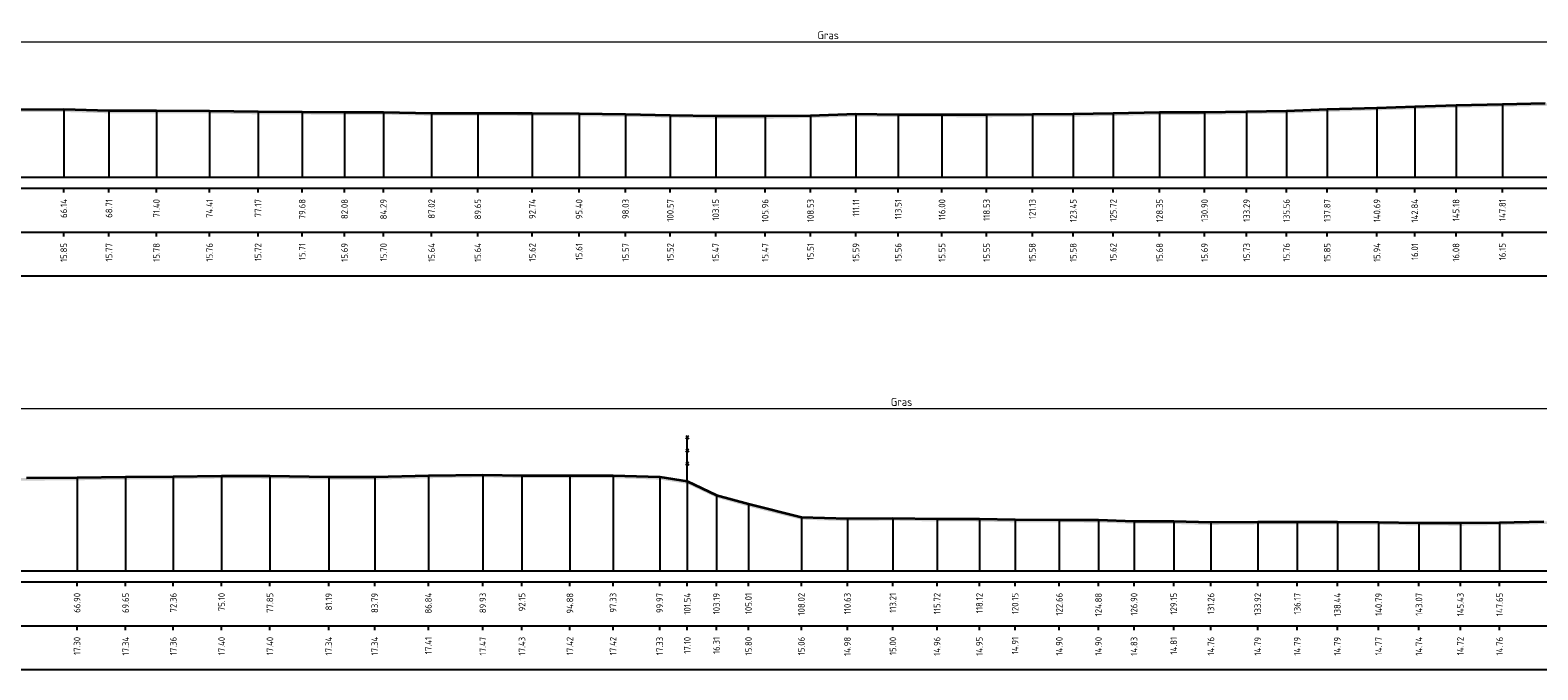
# Model space of a CAD drawing. Header units: metres. Extents: x 197882 to 206172, y 361908 to 364395.
# Tile 21 of 41: x 205848 to 205934, y 363976 to 364013. Entities that reach past the tile are written whole.
import ezdxf
from ezdxf.enums import TextEntityAlignment as Align

# ---------------------------------------------------------------- set-up
doc = ezdxf.new("R2010")
doc.units = ezdxf.units.M
doc.header["$PDMODE"] = 35
doc.header["$PDSIZE"] = 0.075
for name, color, linetype, lineweight in [('B-ME-IE-TERREINAFSCHEIDING_KUNSTMATIG_RASTERHEKWERK-SD', 20, 'Continuous', 25), ('X-ME-AL-PROFIEL_HUIDIG MAAIVELD-GD', 252, 'Continuous', 0), ('X-XX-AL-DETAIL1-M', 7, 'Continuous', 18), ('X-XX-AL-DWARSPROFIEL_PROFIELLIJN MAAIVELD-GD', 8, 'Continuous', 35)]:
    doc.layers.add(name, color=color, linetype=linetype, lineweight=lineweight)
doc.layers.add('X-ME-AL-PROFIELRASTER-S', color=7, linetype='Continuous')
doc.styles.add('NLCS-ISO-ANNOTATIEF-T18', font='NLCS-ISO.ttf', dxfattribs={"height": 1.8})
doc.styles.add('NLCS-ISO-ANNOTATIVE-T18', font='NLCS-ISO.ttf', dxfattribs={"height": 1.8})
doc.dimstyles.new('NLCS-ANNOTATIEF-T18-PIJL_L2_H0', dxfattribs={"dimtxt": 2.5, "dimasz": 1.8, "dimexe": 2, "dimexo": 2, "dimgap": 0.7, "dimtad": 1, "dimzin": 0, "dimdsep": 46, "dimtxsty": 'NLCS-ISO-ANNOTATIEF-T18', "dimcen": 0, "dimdle": 2, "dimclrd": 256, "dimclre": 256, "dimclrt": 10, "dimaunit": 2, "dimadec": 0, "dimazin": 0, "dimtfac": 1, "dimtdec": 3, "dimtofl": 0, "dimtmove": 0, "dimatfit": 3, "dimfxl": 2, "dimfxlon": 1, "dimtfillclr": 256, "dimtolj": 1, "dimtzin": 0, "dimlwd": -1, "dimlwe": -1, "dimarcsym": 0})

# ---------------------------------------------------------------- blocks, each defined once
blk = doc.blocks.new('SAL-PROFIELRASTER_BALK_EIND1-D')
at = {"color": 0, "linetype": 'ByBlock', "lineweight": -2, "flags": 128}
for points in [[(0, 0), (1, 0)], [(0, -2.5), (1, -2.5)], [(0, -12.5), (1, -12.5)]]:
    blk.add_lwpolyline(points, dxfattribs=at)
blk = doc.blocks.new('SAL-PROFIELRASTER_BALK_EIND2-D')
at = {"color": 0, "linetype": 'ByBlock', "lineweight": -2}
blk.add_line((1, -12.5), (0, -12.5), dxfattribs=at)
blk = doc.blocks.new('SAL-PROFIELRASTER_BALK_DATA-D')
at = {"color": 0, "linetype": 'ByBlock', "lineweight": -2}
blk.add_lwpolyline([(0, -3.5), (0, -2.5)], dxfattribs=at)
at = {"color": 0, "linetype": 'ByBlock', "lineweight": -2, "style": 'NLCS-ISO-ANNOTATIVE-T18'}
blk.add_attdef('GETAL', text='', height=1.5, rotation=90, dxfattribs=at).set_placement((0.75, -5), align=Align.RIGHT)
blk = doc.blocks.new('SAL-PROFIELRASTER_AANHAAL-D')
at = {"color": 9, "linetype": 'ByBlock', "lineweight": -2, "flags": 128}
blk.add_lwpolyline([(0, 1), (0, 0)], dxfattribs=at)
blk = doc.blocks.new('*D21')
at = {"layer": 'Defpoints', "color": 0, "transparency": 16777216}
for p in [(205789.707, 364011.841), (205789.707, 364004.183), (205997.087, 364004.183)]:
    blk.add_point(p, dxfattribs=at)
at = {"layer": 'X-XX-AL-DETAIL1-M', "transparency": 16777216}
for p, q in [((205789.707, 364011.341), (205789.707, 364012.341)), ((205997.087, 364011.341), (205997.087, 364012.341)), ((205996.637, 364011.841), (205790.157, 364011.841))]:
    blk.add_line(p, q, dxfattribs=at)
for points in [[(205790.157, 364011.916), (205790.157, 364011.766), (205789.707, 364011.841)], [(205996.637, 364011.916), (205996.637, 364011.766), (205997.087, 364011.841)]]:
    blk.add_solid(points, dxfattribs=at)
at = {"layer": 'X-XX-AL-DETAIL1-M', "color": 10, "transparency": 16777216, "insert": (205893.397, 364012.241), "char_height": 0.45, "attachment_point": 5, "style": 'NLCS-ISO-ANNOTATIEF-T18'}
blk.add_mtext('\\A1;Gras', dxfattribs=at)
blk = doc.blocks.new('SIE-RASTERHEKWERK-SOD')
at = {"flags": 128}
for points in [[(-0.035, 1.035), (0.035, 0.965)], [(-0.035, 0.965), (0, 1), (0.035, 1.035)], [(-0.035, 0.735), (0.035, 0.665)], [(-0.035, 0.665), (0, 0.7), (0.035, 0.735)], [(0, 0), (0, 1)], [(-0.035, 0.435), (0.035, 0.365)], [(-0.035, 0.365), (0, 0.4), (0.035, 0.435)]]:
    blk.add_lwpolyline(points, dxfattribs=at)
blk = doc.blocks.new('*D22')
at = {"layer": 'Defpoints', "color": 0, "transparency": 16777216}
for p in [(205783.859, 363991.006), (205783.859, 363981.809), (206011.261, 363981.809)]:
    blk.add_point(p, dxfattribs=at)
at = {"layer": 'X-XX-AL-DETAIL1-M', "transparency": 16777216}
for p, q in [((205783.859, 363990.506), (205783.859, 363991.506)), ((206010.811, 363991.006), (205784.309, 363991.006)), ((206011.261, 363990.506), (206011.261, 363991.506))]:
    blk.add_line(p, q, dxfattribs=at)
for points in [[(205784.309, 363991.081), (205784.309, 363990.931), (205783.859, 363991.006)], [(206010.811, 363991.081), (206010.811, 363990.931), (206011.261, 363991.006)]]:
    blk.add_solid(points, dxfattribs=at)
at = {"layer": 'X-XX-AL-DETAIL1-M', "color": 10, "transparency": 16777216, "insert": (205897.56, 363991.406), "char_height": 0.45, "attachment_point": 5, "style": 'NLCS-ISO-ANNOTATIEF-T18'}
blk.add_mtext('\\A1;Gras', dxfattribs=at)

msp = doc.modelspace()

# ---------------------------------------------------------------- hatches: boundary and pattern name
at = {"layer": 'X-ME-AL-PROFIEL_HUIDIG MAAIVELD-GD'}
h = msp.add_hatch(dxfattribs=at)
h.set_pattern_fill('AGR-MAAIVELD', color=256, scale=0.05, pattern_type=2)
h.set_pattern_definition([(45, (-22.73893, 245.65797), (-0.25000007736, 0.25000007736), []), (45, (-22.77464, 245.6937), (0, 0.50000015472), [0.3535535, -0.3535535]), (45, (-22.81035, 245.7294), (0, 0.50000015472), [0.3535535, -0.3535535]), (45, (-22.84657, 245.7656), (0, 0.50000015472), [0.3535535, -0.3535535]), (45, (-22.8818, 245.80082), (0, 0.50000015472), [0.3535535, -0.3535535]), (45, (-22.9175, 245.83654), (0, 0.50000015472), [0.3535535, -0.3535535]), (45, (-22.9532, 245.87225), (0, 0.50000015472), [0.3535535, -0.3535535]), (315, (-22.73893, 245.65797), (0.25000007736, 0.25000007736), []), (315, (-22.7032, 245.6937), (0.50000015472, -1e-16), [0.3535535, -0.3535535]), (315, (-22.6675, 245.7294), (0.50000015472, -1e-16), [0.3535535, -0.3535535]), (315, (-22.6313, 245.7656), (0.50000015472, -1e-16), [0.3535535, -0.3535535]), (315, (-22.59607, 245.80082), (0.50000015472, -1e-16), [0.3535535, -0.3535535]), (315, (-22.56035, 245.83654), (0.50000015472, -1e-16), [0.3535535, -0.3535535]), (315, (-22.52464, 245.87225), (0.50000015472, -1e-16), [0.3535535, -0.3535535])])
h.paths.add_polyline_path([(205997.087, 364008.386), (205994.851, 364008.352), (205992.5, 364008.346), (205989.978, 364008.392), (205987.659, 364008.374), (205985.479, 364008.423), (205983.21, 364008.411), (205980.751, 364008.403), (205978.428, 364008.392), (205975.65, 364008.412), (205973.153, 364008.397), (205970.602, 364008.357), (205968.186, 364008.365), (205965.909, 364008.379), (205963.473, 364008.327), (205961.288, 364008.425), (205959.013, 364008.411), (205956.757, 364008.324), (205954.411, 364008.339), (205951.931, 364008.305), (205949.396, 364008.374), (205946.974, 364008.383), (205946.607, 364008.386), (205945.189, 364008.458), (205943.718, 364008.482), (205941.42, 364008.479), (205938.991, 364008.4), (205936.694, 364008.408), (205934.096, 364008.379), (205931.67, 364008.328), (205929.037, 364008.266), (205926.695, 364008.192), (205924.55, 364008.124), (205921.724, 364008.035), (205919.414, 364007.945), (205917.151, 364007.912), (205914.763, 364007.869), (205912.211, 364007.86), (205909.578, 364007.807), (205907.308, 364007.766), (205904.986, 364007.759), (205902.388, 364007.732), (205899.857, 364007.737), (205897.372, 364007.739), (205894.972, 364007.769), (205892.39, 364007.688), (205889.819, 364007.653), (205887.012, 364007.657), (205884.431, 364007.707), (205881.893, 364007.753), (205879.255, 364007.792), (205876.599, 364007.807), (205873.508, 364007.822), (205870.881, 364007.821), (205868.152, 364007.878), (205865.942, 364007.871), (205863.535, 364007.891), (205861.029, 364007.9), (205858.274, 364007.944), (205855.262, 364007.959), (205852.569, 364007.955), (205850.002, 364008.031), (205846.499, 364008.024), (205843.48, 364008.024), (205840.482, 364008.086), (205837.577, 364008.096), (205834.749, 364008.129), (205832.226, 364008.152), (205829.612, 364008.209), (205826.328, 364008.196), (205822.874, 364008.281), (205820.274, 364008.357), (205817.69, 364008.32), (205815.024, 364008.337), (205812.409, 364008.415), (205809.796, 364008.407), (205807.107, 364008.383), (205804.851, 364008.327), (205803.024, 364008.304), (205800.584, 364008.256), (205798.447, 364008.214), (205796.213, 364007.886), (205793.656, 364007.496), (205791.748, 364007.346), (205789.707, 364007.214), (205788.2, 364007.008), (205786.691, 364006.85), (205785.618, 364006.747), (205784.527, 364006.518), (205783.859, 364006.251), (205783.859, 364006.101), (205784.527, 364006.368), (205785.618, 364006.597), (205786.691, 364006.7), (205788.2, 364006.858), (205789.707, 364007.064), (205791.748, 364007.196), (205793.656, 364007.346), (205796.213, 364007.736), (205798.447, 364008.064), (205800.584, 364008.106), (205803.024, 364008.154), (205804.851, 364008.177), (205807.107, 364008.233), (205809.796, 364008.257), (205812.409, 364008.265), (205815.024, 364008.187), (205817.69, 364008.17), (205820.274, 364008.207), (205822.874, 364008.131), (205826.328, 364008.046), (205829.612, 364008.059), (205832.226, 364008.002), (205834.749, 364007.979), (205837.577, 364007.946), (205840.482, 364007.936), (205843.48, 364007.874), (205846.499, 364007.874), (205850.002, 364007.881), (205852.569, 364007.805), (205855.262, 364007.809), (205858.274, 364007.794), (205861.029, 364007.75), (205863.535, 364007.741), (205865.942, 364007.721), (205868.152, 364007.728), (205870.881, 364007.671), (205873.508, 364007.672), (205876.599, 364007.657), (205879.255, 364007.642), (205881.893, 364007.603), (205884.431, 364007.557), (205887.012, 364007.507), (205889.819, 364007.503), (205892.39, 364007.538), (205894.972, 364007.619), (205897.372, 364007.589), (205899.857, 364007.587), (205902.388, 364007.582), (205904.986, 364007.609), (205907.308, 364007.616), (205909.578, 364007.657), (205912.211, 364007.71), (205914.763, 364007.719), (205917.151, 364007.762), (205919.414, 364007.795), (205921.724, 364007.885), (205924.55, 364007.974), (205926.695, 364008.042), (205929.037, 364008.116), (205931.67, 364008.178), (205934.096, 364008.229), (205936.694, 364008.258), (205938.991, 364008.25), (205941.42, 364008.329), (205943.718, 364008.332), (205945.189, 364008.308), (205946.607, 364008.236), (205946.974, 364008.233), (205949.396, 364008.224), (205951.931, 364008.155), (205954.411, 364008.189), (205956.757, 364008.174), (205959.013, 364008.261), (205961.288, 364008.275), (205963.473, 364008.177), (205965.909, 364008.229), (205968.186, 364008.215), (205970.602, 364008.207), (205973.153, 364008.247), (205975.65, 364008.262), (205978.428, 364008.242), (205980.751, 364008.253), (205983.21, 364008.261), (205985.479, 364008.273), (205987.659, 364008.224), (205989.978, 364008.242), (205992.5, 364008.196), (205994.851, 364008.202), (205997.087, 364008.236)])
h = msp.add_hatch(dxfattribs=at)
h.set_pattern_fill('AGR-MAAIVELD', color=256, scale=0.05, pattern_type=2)
h.set_pattern_definition([(45, (-22.73893, 260.78407), (-0.25000007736, 0.25000007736), []), (45, (-22.77464, 260.81978), (0, 0.50000015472), [0.3535535, -0.3535535]), (45, (-22.81035, 260.8555), (0, 0.50000015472), [0.3535535, -0.3535535]), (45, (-22.84657, 260.8917), (0, 0.50000015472), [0.3535535, -0.3535535]), (45, (-22.8818, 260.92692), (0, 0.50000015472), [0.3535535, -0.3535535]), (45, (-22.9175, 260.96264), (0, 0.50000015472), [0.3535535, -0.3535535]), (45, (-22.9532, 260.99835), (0, 0.50000015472), [0.3535535, -0.3535535]), (315, (-22.73893, 260.78407), (0.25000007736, 0.25000007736), []), (315, (-22.7032, 260.81978), (0.50000015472, -1e-16), [0.3535535, -0.3535535]), (315, (-22.6675, 260.8555), (0.50000015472, -1e-16), [0.3535535, -0.3535535]), (315, (-22.6313, 260.8917), (0.50000015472, -1e-16), [0.3535535, -0.3535535]), (315, (-22.59607, 260.92692), (0.50000015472, -1e-16), [0.3535535, -0.3535535]), (315, (-22.56035, 260.96264), (0.50000015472, -1e-16), [0.3535535, -0.3535535]), (315, (-22.52464, 260.99835), (0.50000015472, -1e-16), [0.3535535, -0.3535535])])
h.paths.add_polyline_path([(206011.261, 363985.61), (206011.261, 363985.46), (206010.129, 363985.379), (206007.881, 363985.299), (206005.92, 363985.249), (206003.979, 363985.211), (206001.798, 363985.173), (205999.555, 363985.11), (205997.071, 363985.064), (205994.599, 363985.138), (205992.353, 363985.059), (205989.934, 363985.062), (205987.621, 363985.053), (205985.324, 363985.015), (205982.871, 363985.006), (205980.811, 363984.966), (205978.437, 363984.924), (205976.052, 363984.776), (205973.789, 363984.699), (205971.33, 363984.742), (205969.066, 363984.668), (205966.785, 363984.593), (205964.51, 363984.579), (205962.201, 363984.556), (205959.962, 363984.577), (205957.774, 363984.631), (205955.194, 363984.636), (205953.161, 363984.612), (205950.672, 363984.682), (205948.431, 363984.583), (205945.673, 363984.609), (205943.364, 363984.553), (205941.168, 363984.53), (205938.567, 363984.479), (205936.311, 363984.447), (205934.027, 363984.469), (205931.508, 363984.415), (205929.285, 363984.383), (205926.933, 363984.394), (205924.645, 363984.428), (205922.3, 363984.444), (205920.025, 363984.448), (205917.782, 363984.445), (205915.124, 363984.42), (205913.009, 363984.473), (205910.76, 363984.486), (205908.739, 363984.554), (205906.516, 363984.561), (205904.01, 363984.569), (205901.982, 363984.613), (205899.579, 363984.619), (205897.07, 363984.657), (205894.487, 363984.639), (205891.876, 363984.715), (205888.874, 363985.462), (205887.054, 363985.968), (205885.396, 363986.755), (205883.83, 363986.993), (205881.188, 363987.08), (205878.735, 363987.075), (205876.013, 363987.085), (205873.791, 363987.124), (205870.699, 363987.071), (205867.651, 363986.994), (205865.046, 363986.999), (205861.704, 363987.055), (205858.96, 363987.063), (205856.219, 363987.019), (205853.511, 363986.998), (205850.758, 363986.955), (205847.891, 363986.936), (205845.261, 363986.892), (205842.647, 363986.888), (205840.239, 363986.746), (205838.162, 363986.671), (205834.699, 363986.59), (205832.698, 363986.509), (205830.222, 363986.42), (205827.914, 363986.308), (205824.619, 363986.169), (205822.154, 363986.039), (205819.691, 363985.952), (205817.267, 363985.878), (205814.82, 363985.791), (205812.297, 363985.764), (205809.461, 363985.782), (205807.761, 363985.816), (205805.664, 363985.766), (205802.986, 363985.78), (205800.471, 363985.834), (205798.202, 363985.866), (205795.269, 363985.859), (205792.647, 363985.934), (205790.956, 363985.964), (205788.576, 363985.956), (205786.133, 363985.933), (205783.859, 363985.928), (205783.859, 363986.078), (205786.133, 363986.083), (205788.576, 363986.106), (205790.956, 363986.114), (205792.647, 363986.084), (205795.269, 363986.009), (205798.202, 363986.016), (205800.471, 363985.984), (205802.986, 363985.93), (205805.664, 363985.916), (205807.761, 363985.966), (205809.461, 363985.932), (205812.297, 363985.914), (205814.82, 363985.941), (205817.267, 363986.028), (205819.691, 363986.102), (205822.154, 363986.189), (205824.619, 363986.319), (205827.914, 363986.458), (205830.222, 363986.57), (205832.698, 363986.659), (205834.699, 363986.74), (205838.162, 363986.821), (205840.239, 363986.896), (205842.647, 363987.038), (205845.261, 363987.042), (205847.891, 363987.086), (205850.758, 363987.105), (205853.511, 363987.148), (205856.219, 363987.169), (205858.96, 363987.213), (205861.704, 363987.205), (205865.046, 363987.149), (205867.651, 363987.144), (205870.699, 363987.221), (205873.791, 363987.274), (205876.013, 363987.235), (205878.735, 363987.225), (205881.188, 363987.23), (205883.83, 363987.143), (205885.396, 363986.905), (205887.054, 363986.118), (205888.874, 363985.612), (205891.876, 363984.865), (205894.487, 363984.789), (205897.07, 363984.807), (205899.579, 363984.769), (205901.982, 363984.763), (205904.01, 363984.719), (205906.516, 363984.711), (205908.739, 363984.704), (205910.76, 363984.636), (205913.009, 363984.623), (205915.124, 363984.57), (205917.782, 363984.595), (205920.025, 363984.598), (205922.3, 363984.594), (205924.645, 363984.578), (205926.933, 363984.544), (205929.285, 363984.533), (205931.508, 363984.565), (205934.027, 363984.619), (205936.311, 363984.597), (205938.567, 363984.629), (205941.168, 363984.68), (205943.364, 363984.703), (205945.673, 363984.759), (205948.431, 363984.733), (205950.672, 363984.832), (205953.161, 363984.762), (205955.194, 363984.786), (205957.774, 363984.781), (205959.962, 363984.727), (205962.201, 363984.706), (205964.51, 363984.729), (205966.785, 363984.743), (205969.066, 363984.818), (205971.33, 363984.892), (205973.789, 363984.849), (205976.052, 363984.926), (205978.437, 363985.074), (205980.811, 363985.116), (205982.871, 363985.156), (205985.324, 363985.165), (205987.621, 363985.203), (205989.934, 363985.212), (205992.353, 363985.209), (205994.599, 363985.288), (205997.071, 363985.214), (205999.555, 363985.26), (206001.798, 363985.323), (206003.979, 363985.361), (206005.92, 363985.399), (206007.881, 363985.449), (206010.129, 363985.529)])

# ---------------------------------------------------------------- linework, layer by layer
at = {"layer": 'X-XX-AL-DWARSPROFIEL_PROFIELLIJN MAAIVELD-GD'}
for points in [[(205846.499, 364008.024), (205850.002, 364008.031), (205852.569, 364007.955), (205855.262, 364007.959), (205858.274, 364007.944), (205861.029, 364007.9), (205863.535, 364007.891), (205865.942, 364007.871), (205868.152, 364007.878), (205870.881, 364007.821), (205873.508, 364007.822), (205876.599, 364007.807), (205879.255, 364007.792), (205881.893, 364007.753), (205884.431, 364007.707), (205887.012, 364007.657), (205889.819, 364007.653), (205892.39, 364007.688), (205894.972, 364007.769), (205897.372, 364007.739), (205899.857, 364007.737), (205902.388, 364007.732), (205904.986, 364007.759), (205907.308, 364007.766), (205909.578, 364007.807), (205912.211, 364007.86), (205914.763, 364007.869), (205917.151, 364007.912), (205919.414, 364007.945), (205921.724, 364008.035), (205924.55, 364008.124), (205926.695, 364008.192), (205929.037, 364008.266), (205931.67, 364008.328), (205934.096, 364008.379)], [(205847.891, 363987.086), (205850.758, 363987.105), (205853.511, 363987.148), (205856.219, 363987.169), (205858.96, 363987.213), (205861.704, 363987.205), (205865.046, 363987.149), (205867.651, 363987.144), (205870.699, 363987.221), (205873.791, 363987.274), (205876.013, 363987.235), (205878.735, 363987.225), (205881.188, 363987.23), (205883.83, 363987.143), (205885.396, 363986.905), (205887.054, 363986.118), (205888.874, 363985.612), (205891.876, 363984.865), (205894.487, 363984.789), (205897.07, 363984.807), (205899.579, 363984.769), (205901.982, 363984.763), (205904.01, 363984.719), (205906.516, 363984.711), (205908.739, 363984.704), (205910.76, 363984.636), (205913.009, 363984.623), (205915.124, 363984.57), (205917.782, 363984.595), (205920.025, 363984.598), (205922.3, 363984.594), (205924.645, 363984.578), (205926.933, 363984.544), (205929.285, 363984.533), (205931.508, 363984.565), (205934.027, 363984.619)]]:
    msp.add_lwpolyline(points, dxfattribs=at)

# ---------------------------------------------------------------- block references
at = {"layer": 'B-ME-IE-TERREINAFSCHEIDING_KUNSTMATIG_RASTERHEKWERK-SD', "xscale": 2.5, "yscale": 2.5, "zscale": 2.5}
msp.add_blockref('SIE-RASTERHEKWERK-SOD', (205885.396, 363986.905), dxfattribs=at)
at = {"layer": 'X-ME-AL-PROFIELRASTER-S'}
for p, yscale in [((205850.002, 364004.183), 3.848000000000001), ((205852.569, 364004.183), 3.772), ((205855.262, 364004.183), 3.776), ((205858.274, 364004.183), 3.760999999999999), ((205861.029, 364004.183), 3.717000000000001), ((205863.535, 364004.183), 3.708), ((205865.942, 364004.183), 3.688000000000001), ((205868.152, 364004.183), 3.695), ((205912.211, 364004.183), 3.677), ((205914.763, 364004.183), 3.686), ((205917.151, 364004.183), 3.728999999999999), ((205919.414, 364004.183), 3.762), ((205921.724, 364004.183), 3.852), ((205924.55, 364004.183), 3.941000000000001), ((205926.695, 364004.183), 4.009), ((205929.037, 364004.183), 4.082999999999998), ((205931.67, 364004.183), 4.145), ((205870.881, 364004.183), 3.638), ((205873.508, 364004.183), 3.638999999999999), ((205876.599, 364004.183), 3.624000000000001), ((205879.255, 364004.183), 3.609), ((205881.893, 364004.183), 3.57), ((205884.431, 364004.183), 3.523999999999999), ((205887.012, 364004.183), 3.474), ((205889.819, 364004.183), 3.470000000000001), ((205892.39, 364004.183), 3.505000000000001), ((205894.972, 364004.183), 3.586), ((205897.372, 364004.183), 3.555999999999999), ((205899.857, 364004.183), 3.554), ((205902.388, 364004.183), 3.548999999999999), ((205904.986, 364004.183), 3.576000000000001), ((205907.308, 364004.183), 3.583), ((205909.578, 364004.183), 3.624000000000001), ((205850.758, 363981.809), 5.295999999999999), ((205853.511, 363981.809), 5.338999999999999), ((205856.219, 363981.809), 5.359999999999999), ((205858.96, 363981.809), 5.404), ((205861.704, 363981.809), 5.396000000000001), ((205865.046, 363981.809), 5.34), ((205867.651, 363981.809), 5.335000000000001), ((205870.699, 363981.809), 5.411999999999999), ((205873.791, 363981.809), 5.465), ((205876.013, 363981.809), 5.425999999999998), ((205878.735, 363981.809), 5.416), ((205881.188, 363981.809), 5.420999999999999), ((205883.83, 363981.809), 5.334), ((205885.396, 363981.809), 5.096), ((205887.054, 363981.809), 4.309000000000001), ((205888.874, 363981.809), 3.803000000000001), ((205891.876, 363981.809), 3.055999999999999), ((205894.487, 363981.809), 2.98), ((205897.07, 363981.809), 2.997999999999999), ((205899.579, 363981.809), 2.960000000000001), ((205901.982, 363981.809), 2.954000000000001), ((205904.01, 363981.809), 2.91), ((205906.516, 363981.809), 2.901999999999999), ((205908.739, 363981.809), 2.895), ((205910.76, 363981.809), 2.827), ((205913.009, 363981.809), 2.814), ((205915.124, 363981.809), 2.760999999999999), ((205917.782, 363981.809), 2.786), ((205920.025, 363981.809), 2.789), ((205922.3, 363981.809), 2.785), ((205924.645, 363981.809), 2.769), ((205926.933, 363981.809), 2.734999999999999), ((205929.285, 363981.809), 2.724), ((205931.508, 363981.809), 2.756)]:
    msp.add_blockref('SAL-PROFIELRASTER_AANHAAL-D', p, dxfattribs=dict(at, yscale=yscale))
at = {"layer": 'X-ME-AL-PROFIELRASTER-S', "yscale": 0.25}
for name, p, xscale, zscale in [('SAL-PROFIELRASTER_BALK_EIND1-D', (205783.859, 364004.183), 213.8535109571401, 213.8535109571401), ('SAL-PROFIELRASTER_BALK_EIND2-D', (205783.859, 364001.683), 213.8535109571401, 213.8535109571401), ('SAL-PROFIELRASTER_BALK_EIND1-D', (205783.859, 363981.809), 228.0268961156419, 228.0268961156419), ('SAL-PROFIELRASTER_BALK_EIND2-D', (205783.859, 363979.309), 228.0268961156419, 228.0268961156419)]:
    msp.add_blockref(name, p, dxfattribs=dict(at, xscale=xscale, zscale=zscale))
at = {"layer": 'X-ME-AL-PROFIELRASTER-S', "xscale": 0.25, "yscale": 0.25, "zscale": 0.25}
for p, values in [((205850.002, 364004.183), {'GETAL': '66.14'}), ((205852.569, 364004.183), {'GETAL': '68.71'}), ((205855.262, 364004.183), {'GETAL': '71.40'}), ((205858.274, 364004.183), {'GETAL': '74.41'}), ((205861.029, 364004.183), {'GETAL': '77.17'}), ((205863.535, 364004.183), {'GETAL': '79.68'}), ((205865.942, 364004.183), {'GETAL': '82.08'}), ((205868.152, 364004.183), {'GETAL': '84.29'}), ((205870.881, 364004.183), {'GETAL': '87.02'}), ((205873.508, 364004.183), {'GETAL': '89.65'}), ((205876.599, 364004.183), {'GETAL': '92.74'}), ((205879.255, 364004.183), {'GETAL': '95.40'}), ((205881.893, 364004.183), {'GETAL': '98.03'}), ((205884.431, 364004.183), {'GETAL': '100.57'}), ((205887.012, 364004.183), {'GETAL': '103.15'}), ((205889.819, 364004.183), {'GETAL': '105.96'}), ((205892.39, 364004.183), {'GETAL': '108.53'}), ((205894.972, 364004.183), {'GETAL': '111.11'}), ((205897.372, 364004.183), {'GETAL': '113.51'}), ((205899.857, 364004.183), {'GETAL': '116.00'}), ((205902.388, 364004.183), {'GETAL': '118.53'}), ((205904.986, 364004.183), {'GETAL': '121.13'}), ((205907.308, 364004.183), {'GETAL': '123.45'}), ((205909.578, 364004.183), {'GETAL': '125.72'}), ((205912.211, 364004.183), {'GETAL': '128.35'}), ((205914.763, 364004.183), {'GETAL': '130.90'}), ((205917.151, 364004.183), {'GETAL': '133.29'}), ((205919.414, 364004.183), {'GETAL': '135.56'}), ((205921.724, 364004.183), {'GETAL': '137.87'}), ((205924.55, 364004.183), {'GETAL': '140.69'}), ((205926.695, 364004.183), {'GETAL': '142.84'}), ((205929.037, 364004.183), {'GETAL': '145.18'}), ((205931.67, 364004.183), {'GETAL': '147.81'}), ((205850.002, 364001.683), {'GETAL': '15.85'}), ((205852.569, 364001.683), {'GETAL': '15.77'}), ((205855.262, 364001.683), {'GETAL': '15.78'}), ((205858.274, 364001.683), {'GETAL': '15.76'}), ((205861.029, 364001.683), {'GETAL': '15.72'}), ((205863.535, 364001.683), {'GETAL': '15.71'}), ((205865.942, 364001.683), {'GETAL': '15.69'}), ((205868.152, 364001.683), {'GETAL': '15.70'}), ((205870.881, 364001.683), {'GETAL': '15.64'}), ((205873.508, 364001.683), {'GETAL': '15.64'}), ((205876.599, 364001.683), {'GETAL': '15.62'}), ((205879.255, 364001.683), {'GETAL': '15.61'}), ((205881.893, 364001.683), {'GETAL': '15.57'}), ((205884.431, 364001.683), {'GETAL': '15.52'}), ((205887.012, 364001.683), {'GETAL': '15.47'}), ((205889.819, 364001.683), {'GETAL': '15.47'}), ((205892.39, 364001.683), {'GETAL': '15.51'}), ((205894.972, 364001.683), {'GETAL': '15.59'}), ((205897.372, 364001.683), {'GETAL': '15.56'}), ((205899.857, 364001.683), {'GETAL': '15.55'}), ((205902.388, 364001.683), {'GETAL': '15.55'}), ((205904.986, 364001.683), {'GETAL': '15.58'}), ((205907.308, 364001.683), {'GETAL': '15.58'}), ((205909.578, 364001.683), {'GETAL': '15.62'}), ((205912.211, 364001.683), {'GETAL': '15.68'}), ((205914.763, 364001.683), {'GETAL': '15.69'}), ((205917.151, 364001.683), {'GETAL': '15.73'}), ((205919.414, 364001.683), {'GETAL': '15.76'}), ((205921.724, 364001.683), {'GETAL': '15.85'}), ((205924.55, 364001.683), {'GETAL': '15.94'}), ((205926.695, 364001.683), {'GETAL': '16.01'}), ((205929.037, 364001.683), {'GETAL': '16.08'}), ((205931.67, 364001.683), {'GETAL': '16.15'}), ((205850.758, 363981.809), {'GETAL': '66.90'}), ((205853.511, 363981.809), {'GETAL': '69.65'}), ((205856.219, 363981.809), {'GETAL': '72.36'}), ((205858.96, 363981.809), {'GETAL': '75.10'}), ((205861.704, 363981.809), {'GETAL': '77.85'}), ((205865.046, 363981.809), {'GETAL': '81.19'}), ((205867.651, 363981.809), {'GETAL': '83.79'}), ((205870.699, 363981.809), {'GETAL': '86.84'}), ((205873.791, 363981.809), {'GETAL': '89.93'}), ((205876.013, 363981.809), {'GETAL': '92.15'}), ((205878.735, 363981.809), {'GETAL': '94.88'}), ((205881.188, 363981.809), {'GETAL': '97.33'}), ((205883.83, 363981.809), {'GETAL': '99.97'}), ((205885.396, 363981.809), {'GETAL': '101.54'}), ((205887.054, 363981.809), {'GETAL': '103.19'}), ((205888.874, 363981.809), {'GETAL': '105.01'}), ((205891.876, 363981.809), {'GETAL': '108.02'}), ((205894.487, 363981.809), {'GETAL': '110.63'}), ((205897.07, 363981.809), {'GETAL': '113.21'}), ((205899.579, 363981.809), {'GETAL': '115.72'}), ((205901.982, 363981.809), {'GETAL': '118.12'}), ((205904.01, 363981.809), {'GETAL': '120.15'}), ((205906.516, 363981.809), {'GETAL': '122.66'}), ((205908.739, 363981.809), {'GETAL': '124.88'}), ((205910.76, 363981.809), {'GETAL': '126.90'}), ((205913.009, 363981.809), {'GETAL': '129.15'}), ((205915.124, 363981.809), {'GETAL': '131.26'}), ((205917.782, 363981.809), {'GETAL': '133.92'}), ((205920.025, 363981.809), {'GETAL': '136.17'}), ((205922.3, 363981.809), {'GETAL': '138.44'}), ((205924.645, 363981.809), {'GETAL': '140.79'}), ((205926.933, 363981.809), {'GETAL': '143.07'}), ((205929.285, 363981.809), {'GETAL': '145.43'}), ((205931.508, 363981.809), {'GETAL': '147.65'}), ((205850.758, 363979.309), {'GETAL': '17.30'}), ((205853.511, 363979.309), {'GETAL': '17.34'}), ((205856.219, 363979.309), {'GETAL': '17.36'}), ((205858.96, 363979.309), {'GETAL': '17.40'}), ((205861.704, 363979.309), {'GETAL': '17.40'}), ((205865.046, 363979.309), {'GETAL': '17.34'}), ((205867.651, 363979.309), {'GETAL': '17.34'}), ((205870.699, 363979.309), {'GETAL': '17.41'}), ((205873.791, 363979.309), {'GETAL': '17.47'}), ((205876.013, 363979.309), {'GETAL': '17.43'}), ((205878.735, 363979.309), {'GETAL': '17.42'}), ((205881.188, 363979.309), {'GETAL': '17.42'}), ((205883.83, 363979.309), {'GETAL': '17.33'}), ((205885.396, 363979.309), {'GETAL': '17.10'}), ((205887.054, 363979.309), {'GETAL': '16.31'}), ((205888.874, 363979.309), {'GETAL': '15.80'}), ((205891.876, 363979.309), {'GETAL': '15.06'}), ((205894.487, 363979.309), {'GETAL': '14.98'}), ((205897.07, 363979.309), {'GETAL': '15.00'}), ((205899.579, 363979.309), {'GETAL': '14.96'}), ((205901.982, 363979.309), {'GETAL': '14.95'}), ((205904.01, 363979.309), {'GETAL': '14.91'}), ((205906.516, 363979.309), {'GETAL': '14.90'}), ((205908.739, 363979.309), {'GETAL': '14.90'}), ((205910.76, 363979.309), {'GETAL': '14.83'}), ((205913.009, 363979.309), {'GETAL': '14.81'}), ((205915.124, 363979.309), {'GETAL': '14.76'}), ((205917.782, 363979.309), {'GETAL': '14.79'}), ((205920.025, 363979.309), {'GETAL': '14.79'}), ((205922.3, 363979.309), {'GETAL': '14.79'}), ((205924.645, 363979.309), {'GETAL': '14.77'}), ((205926.933, 363979.309), {'GETAL': '14.74'}), ((205929.285, 363979.309), {'GETAL': '14.72'}), ((205931.508, 363979.309), {'GETAL': '14.76'})]:
    msp.add_blockref('SAL-PROFIELRASTER_BALK_DATA-D', p, dxfattribs=at).add_auto_attribs(values)

# ---------------------------------------------------------------- dimensions: what is measured, and where the dimension line sits
at = {"layer": 'X-XX-AL-DETAIL1-M'}
for base, p1, p2, picture, middle in [((205789.707, 364011.841), (205997.087, 364004.183), (205789.707, 364004.183), '*D21', (205893.397, 364011.841)), ((205783.859, 363991.006), (206011.261, 363981.809), (205783.859, 363981.809), '*D22', (205897.56, 363991.006))]:
    dim = msp.add_linear_dim(base=base, p1=p1, p2=p2, text='Gras', dimstyle='NLCS-ANNOTATIEF-T18-PIJL_L2_H0', dxfattribs=at)
    dim.commit()
    dim.dimension.update_dxf_attribs({"geometry": picture, "text_midpoint": middle, "dimtype": 160})

doc.saveas('drawing.dxf')
